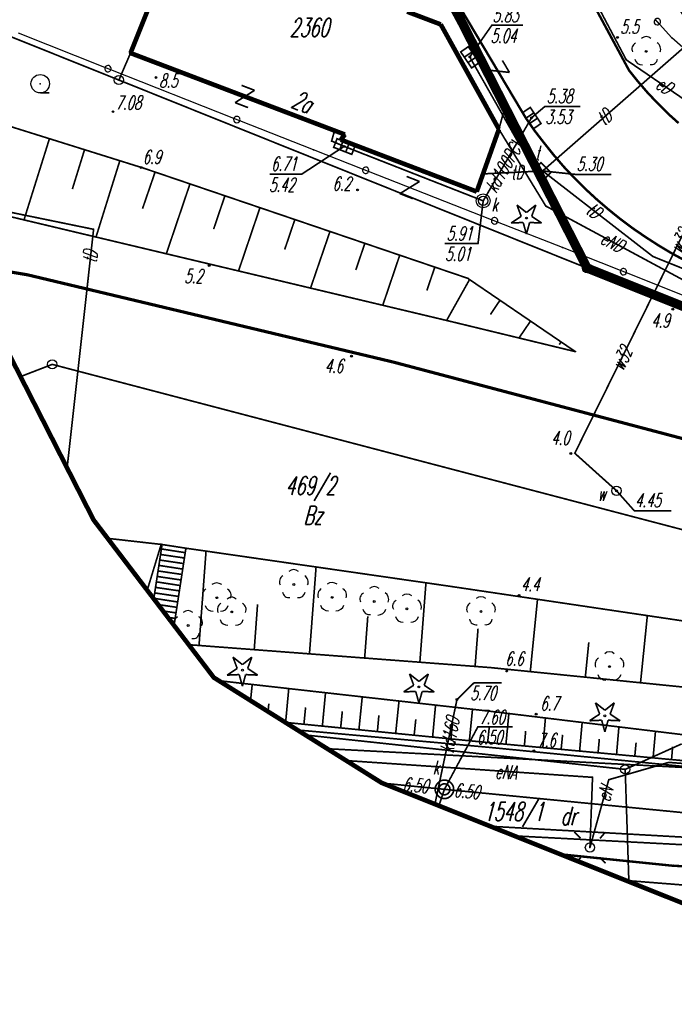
# Model space of a CAD drawing. Extents: x 6425777 to 6426103, y 6050596 to 6051176.
# Tile 6 of 72: x 6425856 to 6425892, y 6050679 to 6050733. Entities that reach past the tile are written whole.
import ezdxf

# ---------------------------------------------------------------- set-up
doc = ezdxf.new("R2010")
doc.units = 0
doc.header["$MEASUREMENT"] = 0
for name, pattern in [('BUR', [3, 2, -1]), ('GAP', [3, 2, -0.5, 0, -0.5]), ('GUZ', [1.5, 1, -0.5]), ('WRU', [1.5, 1, -0.5])]:
    doc.linetypes.add(name, pattern=pattern)
doc.layers.get('0').update_dxf_attribs({"linetype": 'CONTINUOUS'})
for name, color, linetype in [('202_punkt_graniczny', 7, 'CONTINUOUS'), ('203_punkt_graniczny', 7, 'CONTINUOUS'), ('210_oznaczenie_konturu_uzytku_gruntowego', 96, 'CONTINUOUS'), ('211_numer_dzialki_ewidencyjnej', 7, 'CONTINUOUS'), ('218_kontur_uzytku_gruntowego', 96, 'GUZ'), ('219_dzialka_ewidencyjna', 7, 'CONTINUOUS'), ('238_Punkt_adresowy_budynku', 7, 'CONTINUOUS'), ('312_budynek_ewidencyjny', 7, 'CONTINUOUS'), ('312_oznaczenie_budynku_ewidencyjnego', 7, 'CONTINUOUS'), ('346_Wiata__taras_odkryty_na_podporach___obrys', 7, 'WRU'), ('352_schody', 7, 'CONTINUOUS'), ('510_Podpora_jednoslupowa_symb__SEPOW', 7, 'CONTINUOUS'), ('582_Atrybuty_opisowe_SKPOD', 36, 'CONTINUOUS'), ('622_Punkt_rzednej_przewodu_SKPOD', 36, 'CONTINUOUS'), ('622_Punkt_rzednej_przewodu_SKPOD_Atr2', 36, 'CONTINUOUS'), ('622_Punkt_rzednej_przewodu_SKPOD_Atr3', 36, 'CONTINUOUS'), ('722_Komora_podziemna_symb__SKPOD', 36, 'CONTINUOUS'), ('722_Komora_podziemna_symb__SKPOD_Atr17', 36, 'CONTINUOUS'), ('722_Komora_podziemna_symb__SKPOD_Atr2', 36, 'CONTINUOUS'), ('722_Komora_podziemna_symb__SKPOD_Atr3', 36, 'CONTINUOUS'), ('820_Skarpa_nieumocniona', 7, 'CONTINUOUS'), ('823_Szczyt_skarpy_nieumocninej', 7, 'WRU'), ('824_Podnoze_skarpy_nieumocninej', 7, 'WRU'), ('941_Zakrzewienie_symb__poj_', 7, 'CONTINUOUS'), ('991_Przehaczenie', 7, 'CONTINUOUS'), ('chodnik__powierzchnia_', 7, 'WRU'), ('drzewo_iglaste__punkt_', 96, 'CONTINUOUS'), ('drzewo_lisciaste__punkt_', 96, 'CONTINUOUS'), ('Granica_portu_morskiego', 141, 'BUR'), ('kratka_sciekowa__punkt_', 36, 'CONTINUOUS'), ('kraweznik__linia_', 7, 'CONTINUOUS'), ('latarnia__punkt_', 7, 'CONTINUOUS'), ('ogrodzenie_trwale__linia_', 7, 'CONTINUOUS'), ('przewod_cieplowniczy__linia_', 212, 'CONTINUOUS'), ('przewod_elektroenergetyczny__linia_', 1, 'CONTINUOUS'), ('przewod_elektroenergetyczny__linia__Atr1', 1, 'CONTINUOUS'), ('przewod_kanalizacyjny__linia_', 36, 'CONTINUOUS'), ('przewod_kanalizacyjny__linia__Atr1', 36, 'CONTINUOUS'), ('przewod_telekomunikacyjny__linia_', 30, 'CONTINUOUS'), ('przewod_telekomunikacyjny__linia__Atr1', 30, 'CONTINUOUS'), ('przewod_wodociagowy__linia_', 5, 'CONTINUOUS'), ('przewod_wodociagowy__linia__Atr1', 5, 'CONTINUOUS'), ('punkt_o_okreslonej_wysokosci__siec_kanalizacyjna_', 36, 'CONTINUOUS'), ('punkt_o_okreslonej_wysokosci__siec_kanalizacyjna__Atr2', 36, 'CONTINUOUS'), ('punkt_o_okreslonej_wysokosci__siec_kanalizacyjna__Atr3', 36, 'CONTINUOUS'), ('punkt_o_okreslonej_wysokosci__siec_telekomunikacyjna_', 30, 'CONTINUOUS'), ('punkt_o_okreslonej_wysokosci__siec_telekomunikacyjna__Atr2', 30, 'CONTINUOUS'), ('punkt_o_okreslonej_wysokosci__siec_wodociagowa_', 5, 'CONTINUOUS'), ('punkt_o_okreslonej_wysokosci__siec_wodociagowa__Atr2', 5, 'CONTINUOUS'), ('punkt_wysokosciowy_naturalny', 7, 'CONTINUOUS'), ('punkt_wysokosciowy_naturalny_Atr2', 7, 'CONTINUOUS'), ('punkt_wysokosciowy_sztuczny', 7, 'CONTINUOUS'), ('punkt_wysokosciowy_sztuczny_Atr2', 7, 'CONTINUOUS'), ('studzienka___przewod_kanalizacyjny__powierzchnia_', 36, 'CONTINUOUS'), ('tor_kolejowy__linia_', 7, 'CONTINUOUS'), ('wlaz___siec_kanalizacyjna__powierzchnia_', 7, 'CONTINUOUS'), ('wlaz___siec_kanalizacyjna__powierzchnia__Atr17', 7, 'CONTINUOUS'), ('wlaz_okragly___siec_kanalizacyjna__punkt_', 7, 'CONTINUOUS'), ('wlaz_okragly___siec_wodociagowa__punkt_', 7, 'CONTINUOUS'), ('wlaz_okragly___siec_wodociagowa__punkt__Atr17', 7, 'CONTINUOUS'), ('wlaz_prostokatny___siec_telekomunikacyjna__punkt_', 7, 'CONTINUOUS'), ('wlaz_prostokatny___siec_telekomunikacyjna__punkt__Atr17', 7, 'CONTINUOUS'), ('Zakres', 7, 'GAP')]:
    doc.layers.add(name, color=color, linetype=linetype)
doc.styles.get("Standard").update_dxf_attribs({"font": 'simplex.shx', "width": 0.85})

# ---------------------------------------------------------------- blocks, each defined once
blk = doc.blocks.new('202')
at = {"color": 0, "linetype": 'Continuous'}
blk.add_circle((0, 0), 0.5, dxfattribs=at)
blk = doc.blocks.new('203')
at = {"color": 0, "linetype": 'Continuous'}
blk.add_circle((0, 0), 0.1, dxfattribs=at)
blk = doc.blocks.new('801')
at = {"color": 0, "linetype": 'Continuous'}
blk.add_circle((0, 0), 0.1, dxfattribs=at)

msp = doc.modelspace()

# ---------------------------------------------------------------- linework, layer by layer
for p in [(6425879.29, 6050732.38), (6425888.87, 6050731.68), (6425891.8, 6050731.65), (6425862.49, 6050730.83), (6425880.86, 6050730.62), (6425889.34, 6050730.46), (6425861.86, 6050729.37), (6425863.87, 6050729.51), (6425889.49, 6050729.89), (6425857.6, 6050729.17), (6425889.98, 6050729.28), (6425890.49, 6050728.69), (6425882.74, 6050727.8), (6425891.03, 6050728.12), (6425861.54, 6050727.66), (6425883.9, 6050727.31), (6425884.21, 6050727.33), (6425891.59, 6050727.56), (6425882.44, 6050726.71), (6425873.54, 6050726.63), (6425874.1, 6050726.42), (6425884.38, 6050726.62), (6425873.38, 6050726.07), (6425873.88, 6050726.14), (6425874.06, 6050725.78), (6425883.46, 6050726.04), (6425884.89, 6050725.96), (6425872.4, 6050725.59), (6425885.41, 6050725.31), (6425863.23, 6050724.59), (6425885.96, 6050724.67), (6425881.58, 6050724.29), (6425884.81, 6050724.45), (6425886.54, 6050724.06), (6425881.24, 6050723.33), (6425887.13, 6050723.47), (6425881.59, 6050722.83), (6425884.98, 6050722.55), (6425887.75, 6050722.9), (6425888.38, 6050722.36), (6425889.04, 6050721.83), (6425860.49, 6050721.29), (6425889.71, 6050721.33), (6425890.4, 6050720.86), (6425885.88, 6050720.31), (6425891.1, 6050720.41), (6425890.78, 6050719.82), (6425891.82, 6050719.98), (6425856.9, 6050718.83), (6425887.22, 6050719.19), (6425880.75, 6050718.64), (6425890.8, 6050717.76), (6425879.93, 6050716.28), (6425886.58, 6050714.67), (6425858.25, 6050713.98), (6425876.7, 6050714.11), (6425859.64, 6050713.62), (6425856.534, 6050713.318), (6425886.34, 6050709.16), (6425886.55, 6050709.17), (6425859.055, 6050708.374), (6425888.81, 6050707.14), (6425860.49, 6050705.56), (6425861.25, 6050704.564), (6425864.15, 6050704.24), (6425864.2, 6050704.23), (6425865.49, 6050704.03), (6425863.394, 6050701.755), (6425879.65, 6050701.99), (6425883.53, 6050701.48), (6425865.643, 6050698.808), (6425881.97, 6050697.57), (6425867, 6050697.03), (6425882.86, 6050697.38), (6425867.275, 6050696.858), (6425880.17, 6050695.84), (6425881.92, 6050695.21), (6425884.46, 6050695.05), (6425870.872, 6050694.602), (6425871.527, 6050694.191), (6425873.144, 6050693.177), (6425881.83, 6050693.26), (6425881.85, 6050693.51), (6425884.34, 6050693.07), (6425874.167, 6050692.536), (6425891.61, 6050692.44), (6425891.61, 6050692.43), (6425887.51, 6050691.63), (6425889.28, 6050692.06), (6425876.09, 6050691.33), (6425876.134, 6050691.313), (6425888.39, 6050691.5), (6425879.49, 6050690.98), (6425878.975, 6050690.178), (6425879.192, 6050690.091), (6425881.979, 6050688.978), (6425882.86, 6050688.93), (6425883.28, 6050688.459), (6425887.37, 6050687.83), (6425885.771, 6050687.464), (6425891.89, 6050686.84), (6425889.323, 6050686.045), (6425889.479, 6050685.983)]:
    msp.add_point(p)
at = {"layer": '202_punkt_graniczny', "color": 7}
for p in [(6425861.86, 6050729.37), (6425887.22, 6050719.19), (6425858.25, 6050713.98), (6425889.28, 6050692.06)]:
    msp.add_point(p, dxfattribs=at)
at = {"layer": '203_punkt_graniczny', "color": 7}
msp.add_point((6425862.49, 6050730.83), dxfattribs=at)
at = {"layer": '218_kontur_uzytku_gruntowego', "linetype": 'GUZ', "const_width": 0.09}
for points in [[(6425887.22, 6050719.19), (6425870.72, 6050751.55)], [(6425866.34, 6050740.4), (6425862.49, 6050730.83)], [(6425861.86, 6050729.37), (6425854.28, 6050732.41)], [(6425862.49, 6050730.83), (6425861.86, 6050729.37)], [(6425861.86, 6050729.37), (6425887.22, 6050719.19)], [(6425887.22, 6050719.19), (6425933.72, 6050700.62)], [(6425858.25, 6050713.98), (6425856.534, 6050713.318)], [(6425924.4, 6050696.64), (6425858.25, 6050713.98)], [(6425889.28, 6050692.06), (6425871.96, 6050693.92)], [(6425892.34, 6050693.44), (6425889.28, 6050692.06)]]:
    msp.add_lwpolyline(points, dxfattribs=at)
at = {"layer": '219_dzialka_ewidencyjna', "linetype": 'Continuous', "const_width": 0.09}
for points in [[(6425887.22, 6050719.19), (6425870.72, 6050751.55)], [(6425866.34, 6050740.4), (6425862.49, 6050730.83)], [(6425861.86, 6050729.37), (6425854.28, 6050732.41)], [(6425862.49, 6050730.83), (6425861.86, 6050729.37)], [(6425887.22, 6050719.19), (6425861.86, 6050729.37)], [(6425933.72, 6050700.62), (6425887.22, 6050719.19)], [(6425858.25, 6050713.98), (6425856.534, 6050713.318)], [(6425924.4, 6050696.64), (6425858.25, 6050713.98)], [(6425889.28, 6050692.06), (6425871.96, 6050693.92)], [(6425892.34, 6050693.44), (6425889.28, 6050692.06)], [(6425889.28, 6050692.06), (6425889.479, 6050685.983)]]:
    msp.add_lwpolyline(points, dxfattribs=at)
at = {"layer": '312_budynek_ewidencyjny', "linetype": 'Continuous', "const_width": 0.25}
for points in [[(6425862.49, 6050730.83), (6425863.5, 6050733.35)], [(6425877.47, 6050733.07), (6425879.29, 6050732.38)], [(6425879.29, 6050732.38), (6425882.44, 6050726.71)], [(6425874.1, 6050726.42), (6425862.49, 6050730.83)], [(6425882.44, 6050726.71), (6425881.24, 6050723.33)], [(6425873.88, 6050726.14), (6425874.1, 6050726.42)], [(6425881.24, 6050723.33), (6425873.88, 6050726.14)]]:
    msp.add_lwpolyline(points, dxfattribs=at)
at = {"layer": '346_Wiata__taras_odkryty_na_podporach___obrys', "linetype": 'WRU', "const_width": 0.09}
msp.add_lwpolyline([(6425878.47, 6050735.7), (6425882.74, 6050727.8), (6425882.44, 6050726.71)], dxfattribs=at)
at = {"layer": '352_schody', "linetype": 'Continuous', "const_width": 0.09}
for points in [[(6425863.749, 6050701.29), (6425864.2, 6050704.23)], [(6425864.16, 6050703.99), (6425865.45, 6050703.79)], [(6425864.2, 6050704.23), (6425865.49, 6050704.03)], [(6425865.49, 6050704.03), (6425864.849, 6050699.849)], [(6425864.07, 6050703.39), (6425865.36, 6050703.2)], [(6425864.12, 6050703.69), (6425865.41, 6050703.5)], [(6425863.98, 6050702.8), (6425865.27, 6050702.61)], [(6425864.03, 6050703.1), (6425865.32, 6050702.9)], [(6425863.89, 6050702.21), (6425865.18, 6050702.01)], [(6425863.94, 6050702.5), (6425865.23, 6050702.31)], [(6425863.84, 6050701.91), (6425865.14, 6050701.72)], [(6425863.75, 6050701.32), (6425865.04, 6050701.12)], [(6425863.8, 6050701.61), (6425865.09, 6050701.42)], [(6425863.986, 6050700.979), (6425865, 6050700.83)], [(6425864.25, 6050700.633), (6425864.95, 6050700.53)], [(6425864.511, 6050700.292), (6425864.91, 6050700.23)], [(6425864.769, 6050699.953), (6425864.86, 6050699.94)]]:
    msp.add_lwpolyline(points, dxfattribs=at)
at = {"layer": '510_Podpora_jednoslupowa_symb__SEPOW', "linetype": 'Continuous'}
msp.add_circle((6425887.37, 6050687.83), 0.25, dxfattribs=at)
at = {"layer": '510_Podpora_jednoslupowa_symb__SEPOW', "color": 7}
msp.add_point((6425887.37, 6050687.83), dxfattribs=at)
at = {"layer": '622_Punkt_rzednej_przewodu_SKPOD', "linetype": 'Continuous'}
msp.add_circle((6425880.17, 6050695.84), 0.05, dxfattribs=at)
at = {"layer": '622_Punkt_rzednej_przewodu_SKPOD_Atr2', "linetype": 'Continuous', "const_width": 0.09}
msp.add_lwpolyline([(6425880.17, 6050695.84), (6425881.098, 6050696.749), (6425882.595, 6050696.749)], dxfattribs=at)
at = {"layer": '722_Komora_podziemna_symb__SKPOD', "linetype": 'Continuous'}
msp.add_circle((6425881.59, 6050722.83), 0.375, dxfattribs=at)
at = {"layer": '722_Komora_podziemna_symb__SKPOD_Atr2', "linetype": 'Continuous', "const_width": 0.09}
msp.add_lwpolyline([(6425881.59, 6050722.83), (6425881.31, 6050720.53), (6425879.5, 6050720.53)], dxfattribs=at)
at = {"layer": '820_Skarpa_nieumocniona', "linetype": 'Continuous', "const_width": 0.09}
for points in [[(6425858.1, 6050726.2), (6425856.72, 6050721.8)], [(6425860, 6050725.6), (6425859.34, 6050723.47)], [(6425861.91, 6050725), (6425860.62, 6050720.87)], [(6425863.82, 6050724.39), (6425863.14, 6050722.41)], [(6425865.71, 6050723.75), (6425864.43, 6050719.97)], [(6425867.6, 6050723.1), (6425866.99, 6050721.3)], [(6425869.5, 6050722.46), (6425868.34, 6050719.04)], [(6425871.39, 6050721.82), (6425870.84, 6050720.2)], [(6425873.29, 6050721.17), (6425872.24, 6050718.11)], [(6425875.18, 6050720.53), (6425874.69, 6050719.09)], [(6425877.07, 6050719.89), (6425876.15, 6050717.18)], [(6425878.97, 6050719.25), (6425878.54, 6050717.98)], [(6425880.85, 6050718.57), (6425879.61, 6050716.36)], [(6425882.5, 6050717.45), (6425881.98, 6050716.68)], [(6425884.15, 6050716.32), (6425883.53, 6050715.41)], [(6425885.81, 6050715.2), (6425885.71, 6050715.05)], [(6425863.394, 6050701.755), (6425864.15, 6050704.24)], [(6425866.2, 6050698.77), (6425866.58, 6050703.87)], [(6425872.18, 6050698.31), (6425872.54, 6050703.02)], [(6425878.16, 6050697.86), (6425878.49, 6050702.16)], [(6425884.14, 6050697.35), (6425884.53, 6050701.26)], [(6425869.19, 6050698.54), (6425869.37, 6050700.99)], [(6425875.17, 6050698.09), (6425875.34, 6050700.34)], [(6425890.11, 6050696.75), (6425890.48, 6050700.38)], [(6425881.15, 6050697.63), (6425881.31, 6050699.68)], [(6425887.12, 6050697.05), (6425887.31, 6050698.94)], [(6425868.991, 6050695.781), (6425869.08, 6050696.65)], [(6425870.89, 6050694.6), (6425871.06, 6050696.43)], [(6425872.88, 6050694.41), (6425873.05, 6050696.2)], [(6425874.86, 6050694.21), (6425875.04, 6050695.99)], [(6425876.85, 6050694.01), (6425877.03, 6050695.76)], [(6425869.938, 6050695.188), (6425869.98, 6050695.62)], [(6425871.88, 6050694.5), (6425871.97, 6050695.41)], [(6425878.85, 6050693.81), (6425879.01, 6050695.54)], [(6425880.84, 6050693.61), (6425881.01, 6050695.31)], [(6425873.87, 6050694.3), (6425873.96, 6050695.2)], [(6425875.86, 6050694.1), (6425875.94, 6050694.98)], [(6425877.85, 6050693.91), (6425877.94, 6050694.77)], [(6425882.82, 6050693.41), (6425882.98, 6050695.08)], [(6425884.82, 6050693.24), (6425884.96, 6050694.83)], [(6425879.84, 6050693.71), (6425879.93, 6050694.57)], [(6425881.83, 6050693.51), (6425881.92, 6050694.36)], [(6425886.81, 6050693.05), (6425886.95, 6050694.6)], [(6425888.81, 6050692.86), (6425888.94, 6050694.36)], [(6425883.82, 6050693.33), (6425883.89, 6050694.14)], [(6425885.81, 6050693.14), (6425885.89, 6050693.93)], [(6425887.81, 6050692.95), (6425887.88, 6050693.71)], [(6425890.79, 6050692.68), (6425890.92, 6050694.11)], [(6425889.8, 6050692.78), (6425889.87, 6050693.51)], [(6425891.79, 6050692.59), (6425891.85, 6050693.29)]]:
    msp.add_lwpolyline(points, dxfattribs=at)
at = {"layer": '823_Szczyt_skarpy_nieumocninej', "linetype": 'WRU', "const_width": 0.09}
for points in [[(6425848.426, 6050729.22), (6425863.23, 6050724.59), (6425880.75, 6050718.64), (6425886.58, 6050714.67)], [(6425865.643, 6050698.808), (6425881.97, 6050697.57), (6425900.49, 6050695.7)], [(6425921.2, 6050690.21), (6425901.09, 6050691.73), (6425881.85, 6050693.51), (6425870.872, 6050694.602)]]:
    msp.add_lwpolyline(points, dxfattribs=at)
at = {"layer": '824_Podnoze_skarpy_nieumocninej', "linetype": 'WRU', "const_width": 0.09}
for points in [[(6425886.58, 6050714.67), (6425879.93, 6050716.28), (6425851.587, 6050723.021)], [(6425861.25, 6050704.564), (6425864.2, 6050704.23)], [(6425900.49, 6050695.7), (6425901.2, 6050698.79), (6425879.65, 6050701.99), (6425865.49, 6050704.03)], [(6425867.275, 6050696.858), (6425881.92, 6050695.21), (6425901.7, 6050692.81), (6425921.23, 6050690.67)]]:
    msp.add_lwpolyline(points, dxfattribs=at)
at = {"layer": '941_Zakrzewienie_symb__poj_', "linetype": 'Continuous', "const_width": 0.09}
msp.add_lwpolyline([(6425857.6, 6050728.67), (6425858.1, 6050728.67)], dxfattribs=at)
at = {"layer": '941_Zakrzewienie_symb__poj_', "linetype": 'Continuous'}
msp.add_circle((6425857.6, 6050729.17), 0.5, dxfattribs=at)
at = {"layer": '991_Przehaczenie', "linetype": 'Continuous', "const_width": 0.09}
for points in [[(6425882.628, 6050730.428), (6425883.011, 6050729.783)], [(6425881.769, 6050729.917), (6425882.152, 6050729.272)], [(6425881.769, 6050729.917), (6425883.011, 6050729.783)], [(6425868.152, 6050728.146), (6425869.208, 6050728.814)], [(6425868.507, 6050729.081), (6425869.208, 6050728.814)], [(6425868.152, 6050728.146), (6425868.853, 6050727.879)], [(6425877.443, 6050724.152), (6425878.142, 6050723.879)], [(6425877.078, 6050723.221), (6425878.142, 6050723.879)], [(6425877.078, 6050723.221), (6425877.777, 6050722.948)]]:
    msp.add_lwpolyline(points, dxfattribs=at)
at = {"layer": 'chodnik__powierzchnia_', "linetype": 'WRU', "const_width": 0.09}
for points in [[(6425922.74, 6050690), (6425908.97, 6050690.7), (6425892.23, 6050692.24), (6425881.83, 6050693.26), (6425871.527, 6050694.191)], [(6425871.527, 6050694.191), (6425881.83, 6050693.26), (6425892.23, 6050692.24), (6425908.97, 6050690.7), (6425924.58, 6050689.91)]]:
    msp.add_lwpolyline(points, dxfattribs=at)
at = {"layer": 'drzewo_iglaste__punkt_', "linetype": 'Continuous', "const_width": 0.09}
for points in [[(6425883.647, 6050721.993), (6425883.418, 6050722.606)], [(6425883.418, 6050722.606), (6425883.93, 6050722.199)], [(6425883.93, 6050722.199), (6425884.442, 6050722.606)], [(6425884.442, 6050722.606), (6425884.213, 6050721.993)], [(6425883.102, 6050721.632), (6425883.647, 6050721.993)], [(6425884.213, 6050721.993), (6425884.758, 6050721.632)], [(6425883.755, 6050721.66), (6425883.102, 6050721.632)], [(6425883.93, 6050721.03), (6425883.755, 6050721.66)], [(6425884.105, 6050721.66), (6425883.93, 6050721.03)], [(6425884.758, 6050721.632), (6425884.105, 6050721.66)], [(6425868.267, 6050697.523), (6425868.038, 6050698.136)], [(6425868.038, 6050698.136), (6425868.55, 6050697.729)], [(6425868.55, 6050697.729), (6425869.062, 6050698.136)], [(6425869.062, 6050698.136), (6425868.833, 6050697.523)], [(6425867.722, 6050697.162), (6425868.267, 6050697.523)], [(6425868.833, 6050697.523), (6425869.378, 6050697.162)], [(6425868.375, 6050697.19), (6425867.722, 6050697.162)], [(6425868.55, 6050696.56), (6425868.375, 6050697.19)], [(6425868.725, 6050697.19), (6425868.55, 6050696.56)], [(6425869.378, 6050697.162), (6425868.725, 6050697.19)], [(6425877.827, 6050696.613), (6425877.598, 6050697.226)], [(6425877.598, 6050697.226), (6425878.11, 6050696.819)], [(6425878.11, 6050696.819), (6425878.622, 6050697.226)], [(6425878.622, 6050697.226), (6425878.393, 6050696.613)], [(6425877.282, 6050696.252), (6425877.827, 6050696.613)], [(6425878.393, 6050696.613), (6425878.938, 6050696.252)], [(6425877.935, 6050696.28), (6425877.282, 6050696.252)], [(6425878.11, 6050695.65), (6425877.935, 6050696.28)], [(6425878.285, 6050696.28), (6425878.11, 6050695.65)], [(6425878.938, 6050696.252), (6425878.285, 6050696.28)], [(6425887.897, 6050695.053), (6425887.668, 6050695.666)], [(6425887.668, 6050695.666), (6425888.18, 6050695.259)], [(6425888.18, 6050695.259), (6425888.692, 6050695.666)], [(6425888.692, 6050695.666), (6425888.463, 6050695.053)], [(6425887.352, 6050694.692), (6425887.897, 6050695.053)], [(6425888.005, 6050694.72), (6425887.352, 6050694.692)], [(6425888.18, 6050694.09), (6425888.005, 6050694.72)], [(6425888.355, 6050694.72), (6425888.18, 6050694.09)], [(6425889.008, 6050694.692), (6425888.355, 6050694.72)], [(6425888.463, 6050695.053), (6425889.008, 6050694.692)]]:
    msp.add_lwpolyline(points, dxfattribs=at)
at = {"layer": 'drzewo_iglaste__punkt_', "linetype": 'Continuous'}
for centre in [(6425883.93, 6050721.9), (6425868.55, 6050697.43), (6425878.11, 6050696.52), (6425888.18, 6050694.96)]:
    msp.add_circle(centre, 0.05, dxfattribs=at)
at = {"layer": 'drzewo_lisciaste__punkt_', "linetype": 'Continuous', "const_width": 0.09}
msp.add_lwpolyline([(6425865.4, 6050699.127), (6425865.409, 6050699.127)], dxfattribs=at)
at = {"layer": 'drzewo_lisciaste__punkt_', "linetype": 'Continuous'}
for centre in [(6425890.42, 6050730.92), (6425871.33, 6050702.07), (6425867.16, 6050701.35), (6425873.41, 6050701.37), (6425875.69, 6050701.15), (6425867.97, 6050700.58), (6425877.46, 6050700.75), (6425881.47, 6050700.6), (6425865.61, 6050699.85), (6425888.43, 6050697.62)]:
    msp.add_circle(centre, 0.05, dxfattribs=at)
for centre, radius, start, end in [((6425890.42, 6050731.374), 0.346, 43.6647, 136.4389), ((6425890, 6050731.046), 0.361, 116.262, 205.235), ((6425890.799, 6050731.035), 0.404, 338.7681, 59.2181), ((6425890.205, 6050730.608), 0.422, 194.2345, 271.99), ((6425890.683, 6050730.561), 0.355, 260.3069, 351.0818), ((6425871.337, 6050702.463), 0.407, 50.7339, 130.8448), ((6425870.953, 6050702.201), 0.4, 122.2029, 203.3501), ((6425871.691, 6050702.189), 0.42, 339.1041, 56.7686), ((6425866.794, 6050701.476), 0.413, 123.1027, 202.0213), ((6425867.161, 6050701.697), 0.453, 53.942, 126.3624), ((6425867.531, 6050701.479), 0.407, 337.3046, 57.286), ((6425871.063, 6050701.699), 0.343, 187.0588, 280.6253), ((6425873.024, 6050701.494), 0.394, 120.5697, 202.8608), ((6425873.403, 6050701.737), 0.433, 51.4127, 127.051), ((6425873.795, 6050701.487), 0.397, 338.0465, 59.8499), ((6425875.693, 6050701.535), 0.415, 50.8997, 129.6941), ((6425867.97, 6050701.052), 0.328, 41.5493, 138.3811), ((6425871.585, 6050701.734), 0.378, 262.0394, 347.878), ((6425875.297, 6050701.273), 0.388, 119.5816, 203.1599), ((6425876.044, 6050701.259), 0.429, 340.7457, 56.8149), ((6425877.048, 6050700.891), 0.364, 118.4178, 206.7885), ((6425877.459, 6050701.132), 0.418, 50.7656, 128.9945), ((6425877.797, 6050700.852), 0.448, 342.297, 55.3788), ((6425881.47, 6050700.971), 0.429, 51.8582, 128.1617), ((6425865.605, 6050700.245), 0.405, 49.1797, 129.709), ((6425866.925, 6050701.031), 0.404, 193.906, 274.8366), ((6425867.57, 6050700.718), 0.377, 119.751, 205.5583), ((6425867.394, 6050701.025), 0.399, 265.2635, 347.0163), ((6425868.378, 6050700.714), 0.371, 334.4978, 61.5546), ((6425873.18, 6050701.056), 0.411, 194.3931, 274.0377), ((6425873.626, 6050701.082), 0.44, 267.9892, 342.6289), ((6425875.436, 6050700.808), 0.374, 191.1946, 277.9049), ((6425875.9, 6050700.847), 0.432, 268.7288, 344.7661), ((6425881.048, 6050700.737), 0.356, 116.7841, 207.0174), ((6425881.847, 6050700.722), 0.404, 337.8726, 58.4333), ((6425865.183, 6050699.997), 0.348, 116.7928, 204.6064), ((6425866.014, 6050699.989), 0.373, 333.983, 60.5568), ((6425867.725, 6050700.252), 0.391, 192.9541, 276.3096), ((6425868.223, 6050700.238), 0.374, 262.2, 348.8773), ((6425877.215, 6050700.41), 0.381, 191.3236, 276.5961), ((6425877.705, 6050700.42), 0.39, 263.6649, 347.2486), ((6425881.207, 6050700.242), 0.356, 188.9803, 279.5915), ((6425881.741, 6050700.224), 0.337, 258.6145, 353.6334), ((6425865.877, 6050699.478), 0.342, 259.3587, 353.0769), ((6425888.043, 6050697.745), 0.394, 120.5588, 203.0159), ((6425888.43, 6050698.027), 0.393, 48.5669, 131.3963), ((6425888.829, 6050697.746), 0.381, 336.0571, 60.8986), ((6425888.218, 6050697.339), 0.448, 198.0344, 271.4427), ((6425888.656, 6050697.305), 0.413, 266.5621, 345.7968)]:
    msp.add_arc(centre, radius, start, end, dxfattribs=at)
at = {"layer": 'Granica_portu_morskiego', "linetype": 'BUR', "const_width": 0.5}
msp.add_lwpolyline([(6426002.28, 6050673.46), (6425992.7, 6050678.85), (6425958.14, 6050698.28), (6425954.42, 6050692.34), (6425933.72, 6050700.62), (6425887.22, 6050719.19), (6425870.72, 6050751.55), (6425869.52, 6050748.49), (6425869.3, 6050748.88), (6425866.27, 6050752.11), (6425864.63, 6050752.81), (6425856.48, 6050755.71), (6425855.02, 6050757.05), (6425848.58, 6050765.58), (6425847.15, 6050766.98), (6425845.38, 6050768), (6425842.66, 6050768.45), (6425841.64, 6050768.34), (6425840.39, 6050767.98), (6425838.9, 6050767.22), (6425838.02, 6050766.38), (6425836.74, 6050764.69), (6425836.623, 6050764.501)], dxfattribs=at)
at = {"layer": 'kratka_sciekowa__punkt_', "linetype": 'Continuous', "const_width": 0.09}
for points in [[(6425880.785, 6050731.176), (6425881.377, 6050730.309), (6425880.963, 6050730.025), (6425880.374, 6050730.892)], [(6425884.14, 6050727.886), (6425884.723, 6050727.015), (6425884.307, 6050726.734), (6425883.725, 6050727.604)], [(6425873.674, 6050726.194), (6425874.653, 6050725.812), (6425874.472, 6050725.347), (6425873.494, 6050725.726)]]:
    msp.add_lwpolyline(points, close=True, dxfattribs=at)
for points in [[(6425880.568, 6050730.606), (6425880.977, 6050730.887)], [(6425880.767, 6050730.314), (6425881.181, 6050730.595)], [(6425883.919, 6050727.314), (6425884.335, 6050727.594)], [(6425884.115, 6050727.023), (6425884.529, 6050727.306)], [(6425873.999, 6050726.065), (6425873.819, 6050725.599)], [(6425874.328, 6050725.941), (6425874.144, 6050725.472)]]:
    msp.add_lwpolyline(points, dxfattribs=at)
at = {"layer": 'kratka_sciekowa__punkt_', "color": 7}
for p in [(6425880.86, 6050730.62), (6425884.21, 6050727.33), (6425874.05, 6050725.78)]:
    msp.add_point(p, dxfattribs=at)
at = {"layer": 'kraweznik__linia_', "linetype": 'Continuous', "const_width": 0.13}
for points in [[(6425881.55, 6050744.61), (6425889.49, 6050729.89), (6425889.98, 6050729.28), (6425890.49, 6050728.69), (6425891.03, 6050728.12), (6425891.59, 6050727.56), (6425892.17, 6050727.04)], [(6425879.18, 6050735.24), (6425883.9, 6050727.31), (6425884.38, 6050726.62), (6425884.89, 6050725.96), (6425885.41, 6050725.31), (6425885.96, 6050724.67), (6425886.54, 6050724.06), (6425887.13, 6050723.47), (6425887.75, 6050722.9), (6425888.38, 6050722.36), (6425889.04, 6050721.83), (6425889.71, 6050721.33), (6425890.4, 6050720.86), (6425891.1, 6050720.41), (6425891.82, 6050719.98), (6425892.56, 6050719.58)], [(6425885.771, 6050687.464), (6425891.89, 6050686.84), (6425910, 6050686.13), (6425923.99, 6050685.38)]]:
    msp.add_lwpolyline(points, dxfattribs=at)
at = {"layer": 'latarnia__punkt_', "linetype": 'Continuous', "const_width": 0.09}
for points in [[(6425886.524, 6050688.678), (6425886.868, 6050688.331)], [(6425887.913, 6050688.322), (6425888.216, 6050688.673)], [(6425886.873, 6050687.285), (6425886.688, 6050687.097)], [(6425887.92, 6050687.285), (6425888.216, 6050686.982)]]:
    msp.add_lwpolyline(points, dxfattribs=at)
at = {"layer": 'latarnia__punkt_', "color": 7}
msp.add_point((6425887.37, 6050687.83), dxfattribs=at)
at = {"layer": 'ogrodzenie_trwale__linia_', "linetype": 'Continuous'}
for points in [[(6425896.419, 6050727.589), (6425891.8, 6050731.65), (6425891.8, 6050731.65), (6425891.134, 6050732.396), (6425891.134, 6050732.396, 1), (6425890.901, 6050732.657, 1), (6425891.134, 6050732.396), (6425890.901, 6050732.657)], [(6425895.991, 6050716.29), (6425889.347, 6050718.932), (6425889.347, 6050718.932, 1), (6425889.022, 6050719.061, 1), (6425889.347, 6050718.932), (6425889.022, 6050719.061), (6425885.88, 6050720.31), (6425885.88, 6050720.31), (6425882.37, 6050721.685), (6425882.37, 6050721.685, 1), (6425882.044, 6050721.812, 1), (6425882.37, 6050721.685), (6425882.044, 6050721.812), (6425875.387, 6050724.42), (6425875.387, 6050724.42, 1), (6425875.061, 6050724.548, 1), (6425875.387, 6050724.42), (6425875.061, 6050724.548), (6425872.4, 6050725.59), (6425872.4, 6050725.59), (6425868.408, 6050727.166), (6425868.408, 6050727.166, 1), (6425868.082, 6050727.295, 1), (6425868.408, 6050727.166), (6425868.082, 6050727.295), (6425861.432, 6050729.921), (6425861.432, 6050729.921, 1), (6425861.106, 6050730.049, 1), (6425861.432, 6050729.921), (6425861.106, 6050730.049), (6425856.42, 6050731.9)]]:
    msp.add_lwpolyline(points, format="xyb", dxfattribs=at)
at = {"layer": 'przewod_cieplowniczy__linia_', "linetype": 'Continuous', "const_width": 0.09}
for points in [[(6426045.727, 6050619.106), (6426018.25, 6050638.49), (6426016.93, 6050636.54), (6426016.66, 6050636.46), (6426004.29, 6050645), (6425992.22, 6050653.59), (6425981.28, 6050661.16), (6425972.23, 6050667.32), (6425972.12, 6050667.71), (6425974.12, 6050670.82), (6425969.57, 6050673.45), (6425967.5, 6050670.66), (6425967.15, 6050670.59), (6425961.09, 6050674.33), (6425950.86, 6050680.66), (6425930.81, 6050686.38), (6425902.42, 6050687.83), (6425882.86, 6050688.93), (6425881.979, 6050688.978)], [(6425883.28, 6050688.459), (6425915.19, 6050686.79), (6425931.13, 6050685.98), (6425950.44, 6050680.32), (6425958.99, 6050675.21), (6425967, 6050670.17), (6425967.59, 6050670.17), (6425969.75, 6050672.88), (6425973.6, 6050670.71), (6425971.64, 6050667.63), (6425971.76, 6050667.14), (6426005.39, 6050643.74), (6426016.59, 6050635.88), (6426017.21, 6050636.09), (6426018.41, 6050637.91), (6426044.225, 6050619.566)]]:
    msp.add_lwpolyline(points, dxfattribs=at)
at = {"layer": 'przewod_elektroenergetyczny__linia_', "linetype": 'Continuous', "const_width": 0.09}
for points in [[(6425869.59, 6050768.76), (6425868.81, 6050768.55), (6425874.14, 6050759.14), (6425878.84, 6050750.86), (6425881.86, 6050744.6), (6425889.34, 6050730.46), (6425893.73, 6050727.46)], [(6425882.44, 6050726.71), (6425884.98, 6050722.55), (6425893.98, 6050717.71), (6425906.85, 6050712.94), (6425921.93, 6050709.87), (6425932.5, 6050707.44), (6425940.68, 6050705.46), (6425952.95, 6050696.45), (6425956.52, 6050700.76), (6425960.11, 6050698.74)], [(6425887.51, 6050691.63), (6425874.167, 6050692.536)], [(6425887.37, 6050687.83), (6425888.39, 6050691.5), (6425891.61, 6050692.43)], [(6425891.61, 6050692.44), (6425905.57, 6050691.37), (6425912.73, 6050691.57), (6425915.97, 6050691.17), (6425923.62, 6050691.01), (6425925.67, 6050690.23), (6425930.35, 6050689.89), (6425936.61, 6050688.55), (6425943.28, 6050686.42), (6425944.07, 6050686.04), (6425956.83, 6050681.14), (6425968.48, 6050673.92), (6425978.93, 6050667.06), (6425988.91, 6050660.24), (6425993.48, 6050657.27), (6426007.98, 6050647.25), (6426018.11, 6050640.35), (6426023.71, 6050636.58), (6426035.66, 6050629.35), (6426042.37, 6050625.58), (6426043.07, 6050625.49), (6426050.57, 6050620.41), (6426052.861, 6050619.467)], [(6425887.37, 6050687.83), (6425887.51, 6050691.63)]]:
    msp.add_lwpolyline(points, dxfattribs=at)
at = {"layer": 'przewod_kanalizacyjny__linia_', "linetype": 'Continuous', "const_width": 0.09}
for points in [[(6425880.86, 6050730.62), (6425883.46, 6050726.04)], [(6425881.59, 6050722.83), (6425884.21, 6050727.33)], [(6425873.54, 6050726.63), (6425873.38, 6050726.07)], [(6425873.38, 6050726.07), (6425874.06, 6050725.78)], [(6425874.06, 6050725.78), (6425881.59, 6050722.83)], [(6425878.975, 6050690.178), (6425880.17, 6050695.84)], [(6425876.134, 6050691.313), (6425879.49, 6050690.98), (6425909.52, 6050688.05), (6425930.92, 6050682.18)], [(6425879.49, 6050690.98), (6425879.192, 6050690.091)]]:
    msp.add_lwpolyline(points, dxfattribs=at)
at = {"layer": 'przewod_telekomunikacyjny__linia_', "linetype": 'Continuous', "const_width": 0.09}
for points in [[(6425926.35, 6050708.82), (6425909.76, 6050712.13), (6425906.71, 6050713.36), (6425893.19, 6050718.85), (6425890.78, 6050719.82), (6425884.81, 6050724.45), (6425893.15, 6050731.74), (6425888.11, 6050739.62), (6425884.73, 6050744.58)], [(6425884.81, 6050724.45), (6425881.58, 6050724.29)], [(6425859.64, 6050713.62), (6425860.49, 6050721.29), (6425851.532, 6050723.128)], [(6425859.64, 6050713.62), (6425859.055, 6050708.374)], [(6425873.144, 6050693.177), (6425894.79, 6050692.04), (6425913.37, 6050691.09), (6425922.07, 6050690.38), (6425922.8, 6050690.22)], [(6426001.253, 6050643.904), (6425994.65, 6050648.55), (6425979.41, 6050658.98), (6425958.85, 6050672.54), (6425950.02, 6050678.1), (6425935.96, 6050682.28), (6425919.48, 6050683.55), (6425905.55, 6050684.77), (6425889.323, 6050686.045)]]:
    msp.add_lwpolyline(points, dxfattribs=at)
at = {"layer": 'przewod_wodociagowy__linia_', "linetype": 'Continuous', "const_width": 0.09}
msp.add_lwpolyline([(6425888.81, 6050707.14), (6425886.55, 6050709.17), (6425892.84, 6050721.9), (6425893.04, 6050722.26)], dxfattribs=at)
at = {"layer": 'punkt_o_okreslonej_wysokosci__siec_kanalizacyjna_', "color": 34}
for p in [(6425880.86, 6050730.62), (6425884.21, 6050727.33), (6425874.06, 6050725.78), (6425879.49, 6050690.98), (6425879.49, 6050690.98), (6425879.49, 6050690.98), (6425879.49, 6050690.98)]:
    msp.add_point(p, dxfattribs=at)
at = {"layer": 'punkt_o_okreslonej_wysokosci__siec_kanalizacyjna__Atr2', "linetype": 'Continuous', "const_width": 0.09}
for points in [[(6425880.86, 6050730.62), (6425882.06, 6050732.34), (6425883.75, 6050732.34)], [(6425884.21, 6050727.33), (6425884.93, 6050727.94), (6425886.858, 6050727.94)], [(6425874.06, 6050725.78), (6425871.763, 6050724.277), (6425870.018, 6050724.277)], [(6425879.49, 6050690.98), (6425881.3, 6050694.36), (6425883.191, 6050694.36)]]:
    msp.add_lwpolyline(points, dxfattribs=at)
at = {"layer": 'punkt_o_okreslonej_wysokosci__siec_telekomunikacyjna_', "color": 30}
msp.add_point((6425884.81, 6050724.45), dxfattribs=at)
at = {"layer": 'punkt_o_okreslonej_wysokosci__siec_telekomunikacyjna__Atr2', "linetype": 'Continuous', "const_width": 0.09}
msp.add_lwpolyline([(6425884.81, 6050724.45), (6425886.61, 6050724.26), (6425888.533, 6050724.26)], dxfattribs=at)
at = {"layer": 'punkt_o_okreslonej_wysokosci__siec_wodociagowa_', "color": 5}
msp.add_point((6425888.81, 6050707.14), dxfattribs=at)
at = {"layer": 'punkt_o_okreslonej_wysokosci__siec_wodociagowa__Atr2', "linetype": 'Continuous', "const_width": 0.09}
msp.add_lwpolyline([(6425888.81, 6050707.14), (6425889.78, 6050706.05), (6425891.772, 6050706.05)], dxfattribs=at)
at = {"layer": 'punkt_wysokosciowy_naturalny', "color": 7}
for p in [(6425888.87, 6050731.68), (6425863.87, 6050729.51), (6425863.06, 6050724.64), (6425874.79, 6050723.42), (6425866.75, 6050719.33), (6425891.86, 6050716.97), (6425874.46, 6050714.42), (6425886.34, 6050709.16), (6425886.34, 6050709.16), (6425883.53, 6050701.48), (6425882.86, 6050697.38), (6425884.46, 6050695.05), (6425884.34, 6050693.07)]:
    msp.add_point(p, dxfattribs=at)
at = {"layer": 'punkt_wysokosciowy_sztuczny', "linetype": 'Continuous'}
for centre in [(6425861.54, 6050727.66), (6425891.89, 6050686.84)]:
    msp.add_circle(centre, 0.045, dxfattribs=at)
at = {"layer": 'studzienka___przewod_kanalizacyjny__powierzchnia_', "linetype": 'Continuous', "const_width": 0.09}
for points in [[(6425879.59, 6050690.49), (6425879.49, 6050690.48), (6425879.39, 6050690.49), (6425879.29, 6050690.52), (6425879.2, 6050690.58), (6425879.12, 6050690.65), (6425879.06, 6050690.73), (6425879.01, 6050690.83), (6425878.99, 6050690.93), (6425878.99, 6050691.03), (6425879.01, 6050691.13), (6425879.06, 6050691.23), (6425879.12, 6050691.31), (6425879.2, 6050691.38), (6425879.29, 6050691.44), (6425879.39, 6050691.47), (6425879.49, 6050691.48), (6425879.59, 6050691.47), (6425879.69, 6050691.44), (6425879.78, 6050691.38), (6425879.86, 6050691.31), (6425879.92, 6050691.23), (6425879.97, 6050691.13), (6425879.99, 6050691.03), (6425879.99, 6050690.93), (6425879.97, 6050690.83), (6425879.92, 6050690.73), (6425879.86, 6050690.65), (6425879.78, 6050690.58), (6425879.69, 6050690.52)], [(6425879.23, 6050690.83), (6425879.2, 6050690.89), (6425879.19, 6050690.95), (6425879.19, 6050691.01), (6425879.2, 6050691.07), (6425879.23, 6050691.13), (6425879.27, 6050691.18), (6425879.31, 6050691.22), (6425879.37, 6050691.25), (6425879.43, 6050691.27), (6425879.49, 6050691.28), (6425879.55, 6050691.27), (6425879.61, 6050691.25), (6425879.67, 6050691.22), (6425879.71, 6050691.18), (6425879.75, 6050691.13), (6425879.78, 6050691.07), (6425879.79, 6050691.01), (6425879.79, 6050690.95), (6425879.78, 6050690.89), (6425879.75, 6050690.83), (6425879.71, 6050690.78), (6425879.67, 6050690.74), (6425879.61, 6050690.71), (6425879.55, 6050690.69), (6425879.49, 6050690.68), (6425879.43, 6050690.69), (6425879.37, 6050690.71), (6425879.31, 6050690.74), (6425879.27, 6050690.78)]]:
    msp.add_lwpolyline(points, close=True, dxfattribs=at)
at = {"layer": 'tor_kolejowy__linia_', "linetype": 'Continuous', "const_width": 0.17}
msp.add_lwpolyline([(6426071.119, 6050628.175), (6426046.05, 6050641.55), (6426014.44, 6050658.66), (6425982.48, 6050675.35), (6425963.64, 6050684.64), (6425953.29, 6050689.06), (6425929.1, 6050698.45), (6425902.54, 6050707.28), (6425876.7, 6050714.11), (6425856.9, 6050718.83), (6425853.428, 6050719.409)], dxfattribs=at)
at = {"layer": 'wlaz___siec_kanalizacyjna__powierzchnia_', "linetype": 'Continuous', "const_width": 0.09}
msp.add_lwpolyline([(6425879.49, 6050691.28), (6425879.55, 6050691.27), (6425879.61, 6050691.25), (6425879.67, 6050691.22), (6425879.71, 6050691.18), (6425879.75, 6050691.13), (6425879.78, 6050691.07), (6425879.79, 6050691.01), (6425879.79, 6050690.95), (6425879.78, 6050690.89), (6425879.75, 6050690.83), (6425879.71, 6050690.78), (6425879.67, 6050690.74), (6425879.61, 6050690.71), (6425879.55, 6050690.69), (6425879.49, 6050690.68), (6425879.43, 6050690.69), (6425879.37, 6050690.71), (6425879.31, 6050690.74), (6425879.27, 6050690.78), (6425879.23, 6050690.83), (6425879.2, 6050690.89), (6425879.19, 6050690.95), (6425879.19, 6050691.01), (6425879.2, 6050691.07), (6425879.23, 6050691.13), (6425879.27, 6050691.18), (6425879.31, 6050691.22), (6425879.37, 6050691.25), (6425879.43, 6050691.27)], close=True, dxfattribs=at)
at = {"layer": 'wlaz_okragly___siec_kanalizacyjna__punkt_', "linetype": 'Continuous'}
msp.add_circle((6425881.59, 6050722.83), 0.25, dxfattribs=at)
at = {"layer": 'wlaz_okragly___siec_wodociagowa__punkt_', "linetype": 'Continuous'}
msp.add_circle((6425888.81, 6050707.14), 0.25, dxfattribs=at)
at = {"layer": 'wlaz_prostokatny___siec_telekomunikacyjna__punkt_', "color": 7, "linetype": 'Continuous', "const_width": 0.09}
msp.add_lwpolyline([(6425884.368, 6050724.538), (6425884.898, 6050724.008), (6425885.252, 6050724.362), (6425884.722, 6050724.892)], close=True, dxfattribs=at)
at = {"layer": 'Zakres', "linetype": 'GAP', "const_width": 0.25}
msp.add_lwpolyline([(6425843.32, 6050804.95), (6425845.29, 6050800.05), (6425838.74, 6050788.06), (6425835.18, 6050776.23), (6425836.69, 6050763.96), (6425840.91, 6050756.87), (6425840.76, 6050756.78), (6425841.62, 6050755.32), (6425840.75, 6050750.18), (6425843.99, 6050737.92), (6425860.49, 6050705.56), (6425867, 6050697.03), (6425876.09, 6050691.33), (6425922.59, 6050672.76), (6425943.28, 6050664.49), (6425953.44, 6050662.36), (6425959.33, 6050663.19), (6425977.99, 6050652.7), (6425987.57, 6050647.31), (6425997.99, 6050643.77)], dxfattribs=at)

# ---------------------------------------------------------------- block references
at = {"layer": '202_punkt_graniczny', "color": 7, "linetype": 'Continuous', "xscale": 0.5, "yscale": 0.5, "zscale": 0.5}
for p in [(6425861.86, 6050729.37), (6425887.22, 6050719.19), (6425858.25, 6050713.98), (6425889.28, 6050692.06)]:
    msp.add_blockref('202', p, dxfattribs=at)
at = {"layer": '203_punkt_graniczny', "color": 7, "linetype": 'Continuous', "xscale": 0.5, "yscale": 0.5, "zscale": 0.5}
msp.add_blockref('203', (6425862.49, 6050730.83), dxfattribs=at)
at = {"layer": 'punkt_o_okreslonej_wysokosci__siec_kanalizacyjna_', "color": 34, "linetype": 'Continuous', "xscale": 0.5, "yscale": 0.5, "zscale": 0.5}
for p, rotation in [((6425880.86, 6050730.62), 304.37), ((6425884.21, 6050727.33), 311.71), ((6425874.06, 6050725.78), 338.75)]:
    msp.add_blockref('801', p, dxfattribs=dict(at, rotation=rotation))
msp.add_blockref('801', (6425879.49, 6050690.98), dxfattribs=at)
msp.add_blockref('801', (6425879.49, 6050690.98), dxfattribs=at)
msp.add_blockref('801', (6425879.49, 6050690.98), dxfattribs=at)
msp.add_blockref('801', (6425879.49, 6050690.98), dxfattribs=at)
at = {"layer": 'punkt_o_okreslonej_wysokosci__siec_telekomunikacyjna_', "color": 30, "linetype": 'Continuous', "xscale": 0.5, "yscale": 0.5, "zscale": 0.5, "rotation": 315}
msp.add_blockref('801', (6425884.81, 6050724.45), dxfattribs=at)
at = {"layer": 'punkt_o_okreslonej_wysokosci__siec_wodociagowa_', "color": 5, "linetype": 'Continuous', "xscale": 0.5, "yscale": 0.5, "zscale": 0.5}
msp.add_blockref('801', (6425888.81, 6050707.14), dxfattribs=at)
at = {"layer": 'punkt_wysokosciowy_naturalny', "color": 7, "linetype": 'Continuous', "xscale": 0.5, "yscale": 0.5, "zscale": 0.5}
for p in [(6425888.87, 6050731.68), (6425863.87, 6050729.51), (6425863.06, 6050724.64), (6425874.79, 6050723.42), (6425866.75, 6050719.33), (6425891.86, 6050716.97), (6425874.46, 6050714.42), (6425886.34, 6050709.16), (6425886.34, 6050709.16), (6425883.53, 6050701.48), (6425882.86, 6050697.38), (6425884.46, 6050695.05), (6425884.34, 6050693.07)]:
    msp.add_blockref('801', p, dxfattribs=at)

# ---------------------------------------------------------------- texts
at = {"layer": '210_oznaczenie_konturu_uzytku_gruntowego', "oblique": 15, "width": 0.62}
for s, p in [('Bz', (6425871.86, 6050705.31)), ('dr', (6425885.78, 6050689.04))]:
    msp.add_text(s, height=1, dxfattribs=at).set_placement(p)
at = {"layer": '211_numer_dzialki_ewidencyjnej', "oblique": 15, "width": 0.62}
for s, p in [('469/2', (6425870.88, 6050706.92)), ('1548/1', (6425881.62, 6050689.28))]:
    msp.add_text(s, height=1, dxfattribs=at).set_placement(p)
at = {"layer": '238_Punkt_adresowy_budynku', "oblique": 15, "width": 0.62}
msp.add_text('2a', height=1, rotation=339.6, dxfattribs=at).set_placement((6425871.131, 6050727.903))
at = {"layer": '312_oznaczenie_budynku_ewidencyjnego', "oblique": 15, "width": 0.62}
msp.add_text('2360', height=1, dxfattribs=at).set_placement((6425871.11, 6050731.71))
at = {"layer": '582_Atrybuty_opisowe_SKPOD', "oblique": 15, "width": 0.62}
msp.add_text('kd100PCV', height=0.75, rotation=59.9, dxfattribs=at).set_placement((6425882.289, 6050723.204))
at = {"layer": '622_Punkt_rzednej_przewodu_SKPOD_Atr3', "oblique": 15, "width": 0.62}
msp.add_text('5.70', height=0.75, dxfattribs=at).set_placement((6425880.893, 6050695.814))
at = {"layer": '722_Komora_podziemna_symb__SKPOD_Atr17', "oblique": 15, "width": 0.62}
msp.add_text('k', height=0.75, dxfattribs=at).set_placement((6425882.03, 6050722.25))
at = {"layer": '722_Komora_podziemna_symb__SKPOD_Atr2', "oblique": 15, "width": 0.62}
msp.add_text('5.91', height=0.75, dxfattribs=at).set_placement((6425879.61, 6050720.69))
at = {"layer": '722_Komora_podziemna_symb__SKPOD_Atr3', "oblique": 15, "width": 0.62}
msp.add_text('5.01', height=0.75, dxfattribs=at).set_placement((6425879.53, 6050719.58))
at = {"layer": 'przewod_elektroenergetyczny__linia__Atr1', "oblique": 15, "width": 0.62}
for s, rotation, p in [('eD', 325.8, (6425890.859, 6050728.98)), ('eND', 331.7, (6425887.872, 6050720.57)), ('eNA', 356.9, (6425882.219, 6050691.566)), ('eN', 74.5, (6425888.44, 6050690.254))]:
    msp.add_text(s, height=0.75, rotation=rotation, dxfattribs=at).set_placement(p)
at = {"layer": 'przewod_kanalizacyjny__linia__Atr1', "oblique": 15, "width": 0.62}
msp.add_text('kd160', height=0.75, rotation=78.9, dxfattribs=at).set_placement((6425879.96, 6050692.909))
at = {"layer": 'przewod_telekomunikacyjny__linia__Atr1', "oblique": 15, "width": 0.62}
for rotation, p in [(41.2, (6425888.147, 6050726.868)), (2.8, (6425883.107, 6050723.987)), (322.2, (6425887.09, 6050722.204)), (84.5, (6425860.647, 6050719.448))]:
    msp.add_text('tD', height=0.75, rotation=rotation, dxfattribs=at).set_placement(p)
at = {"layer": 'przewod_wodociagowy__linia__Atr1', "oblique": 15, "width": 0.62}
for rotation, p in [(63.8, (6425892.308, 6050719.951)), (63.7, (6425889.162, 6050713.588))]:
    msp.add_text('w32', height=0.75, rotation=rotation, dxfattribs=at).set_placement(p)
at = {"layer": 'punkt_o_okreslonej_wysokosci__siec_kanalizacyjna__Atr2', "oblique": 15, "width": 0.62}
for s, p in [('5.83', (6425882.1, 6050732.5)), ('5.38', (6425885.029, 6050728.123)), ('6.71', (6425870.098, 6050724.463)), ('7.60', (6425881.368, 6050694.51))]:
    msp.add_text(s, height=0.75, dxfattribs=at).set_placement(p)
at = {"layer": 'punkt_o_okreslonej_wysokosci__siec_kanalizacyjna__Atr3', "oblique": 15, "width": 0.62}
for s, p in [('5.04', (6425881.99, 6050731.39)), ('3.53', (6425884.956, 6050727.007)), ('5.42', (6425869.99, 6050723.32)), ('6.50', (6425881.235, 6050693.42))]:
    msp.add_text(s, height=0.75, dxfattribs=at).set_placement(p)
for rotation, p in [(354.3, (6425877.193, 6050690.9)), (354.4, (6425879.968, 6050690.573))]:
    msp.add_text('6.50', height=0.75, rotation=rotation, dxfattribs=at).set_placement(p)
at = {"layer": 'punkt_o_okreslonej_wysokosci__siec_telekomunikacyjna__Atr2', "oblique": 15, "width": 0.62}
msp.add_text('5.30', height=0.75, dxfattribs=at).set_placement((6425886.649, 6050724.451))
at = {"layer": 'punkt_o_okreslonej_wysokosci__siec_wodociagowa__Atr2', "oblique": 15, "width": 0.62}
msp.add_text('4.45', height=0.75, dxfattribs=at).set_placement((6425889.81, 6050706.25))
at = {"layer": 'punkt_wysokosciowy_naturalny_Atr2', "oblique": 15, "width": 0.62}
for s, p in [('5.5', (6425889.01, 6050731.88)), ('8.5', (6425864.04, 6050728.96)), ('6.9', (6425863.146, 6050724.831)), ('6.2', (6425873.427, 6050723.387)), ('5.2', (6425865.4, 6050718.38)), ('4.9', (6425890.69, 6050715.98)), ('4.6', (6425873, 6050713.52)), ('4.0', (6425885.27, 6050709.62)), ('4.4', (6425883.63, 6050701.7)), ('6.6', (6425882.778, 6050697.676)), ('6.7', (6425884.68, 6050695.25)), ('7.6', (6425884.52, 6050693.27))]:
    msp.add_text(s, height=0.75, dxfattribs=at).set_placement(p)
at = {"layer": 'punkt_wysokosciowy_sztuczny_Atr2', "oblique": 15, "width": 0.62}
msp.add_text('7.08', height=0.75, dxfattribs=at).set_placement((6425861.68, 6050727.77))
at = {"layer": 'wlaz___siec_kanalizacyjna__powierzchnia__Atr17', "oblique": 15, "width": 0.62}
msp.add_text('k', height=0.75, dxfattribs=at).set_placement((6425878.858, 6050691.778))
at = {"layer": 'wlaz_okragly___siec_wodociagowa__punkt__Atr17', "oblique": 15, "width": 0.62}
msp.add_text('w', height=0.75, dxfattribs=at).set_placement((6425887.78, 6050706.6))
at = {"layer": 'wlaz_prostokatny___siec_telekomunikacyjna__punkt__Atr17', "oblique": 15, "width": 0.62}
msp.add_text('t', height=0.75, dxfattribs=at).set_placement((6425884.403, 6050725.059))

doc.saveas('drawing.dxf')
